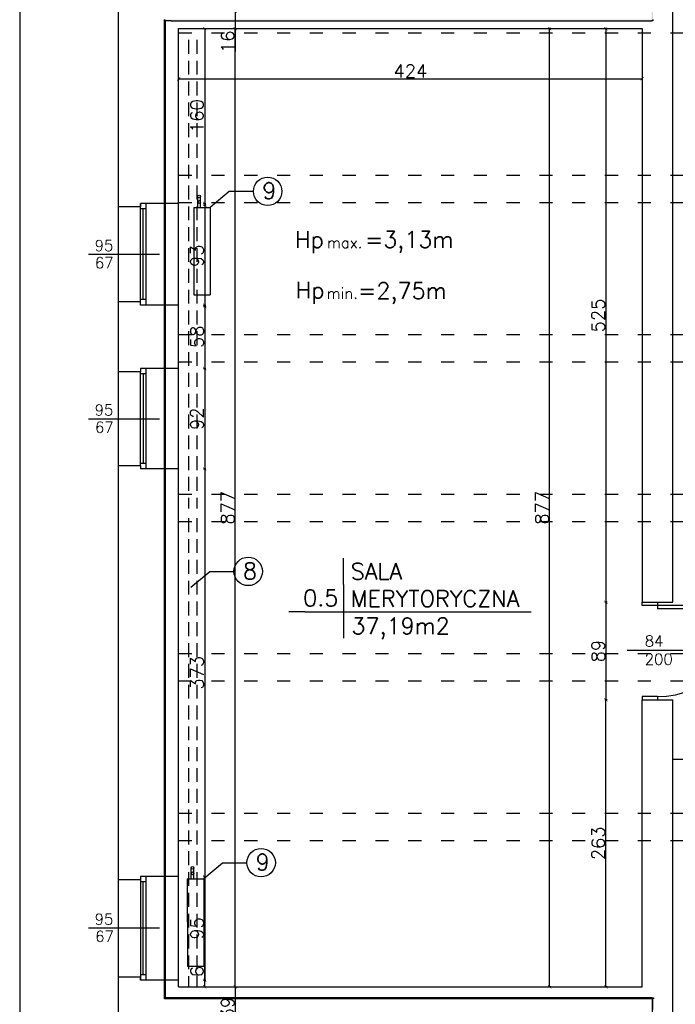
# Model space of a CAD drawing. Header units: millimetres. Extents: x -155361 to 49141, y -33787 to 6941.
# Tile 32 of 44: x -25016 to -24417, y 5269 to 6170. Entities that reach past the tile are written whole.
import ezdxf

# ---------------------------------------------------------------- set-up
doc = ezdxf.new("R2010")
doc.units = ezdxf.units.MM
doc.linetypes.add('ACAD_ISO03W100', pattern=[30, 12, -18])
doc.linetypes.add('DASHED', pattern=[19.05, 12.7, -6.35])
doc.styles.add('Opisowy', font='txt.shx')
doc.styles.get("Standard").update_dxf_attribs({"font": 'txt.shx'})
doc.dimstyles.new('ISO-25', dxfattribs={"dimtxt": 12, "dimasz": 3, "dimexe": 1, "dimexo": 1, "dimgap": 1, "dimtad": 1, "dimdec": 0, "dimtxsty": 'Opisowy', "dimblk": 'ARCHTICK', "dimcen": 2.5, "dimadec": 0, "dimazin": 0, "dimtfac": 1, "dimtdec": 0, "dimtmove": 0, "dimatfit": 3, "dimldrblk": 'ARCHTICK', "dimfxl": 1, "dimfxlon": 1, "dimarcsym": 0})

# ---------------------------------------------------------------- blocks, each defined once
blk = doc.blocks.new('_ArchTick')
at = {"color": 0, "linetype": 'ByBlock', "const_width": 0.15}
blk.add_lwpolyline([(-0.5, -0.5), (0.5, 0.5)], dxfattribs=at)
blk = doc.blocks.new('*D11155')
at = {"color": 0, "lineweight": -2}
for p, q in [((-24820.07, 6178.21), (-24818.07, 6178.21)), ((-24819.07, 6178.21), (-24819.07, 6162.21)), ((-24820.07, 6162.21), (-24818.07, 6162.21)), ((-24819.07, 6162.21), (-24819.07, 6141.21))]:
    blk.add_line(p, q, dxfattribs=at)
at = {"layer": 'Defpoints', "color": 0}
for p in [(-24869.44, 6178.21), (-24869.44, 6162.21), (-24819.07, 6162.21)]:
    blk.add_point(p, dxfattribs=at)
at = {"color": 0, "lineweight": -2, "xscale": 3, "yscale": 3, "zscale": 3}
for p, rotation in [((-24819.07, 6178.21), 90), ((-24819.07, 6162.21), -90.00000000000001)]:
    blk.add_blockref('_ArchTick', p, dxfattribs=dict(at, rotation=rotation))
at = {"color": 0, "insert": (-24826.07, 6150.21), "char_height": 12, "attachment_point": 5, "rotation": 90, "style": 'Opisowy'}
blk.add_mtext('16', dxfattribs=at)
blk = doc.blocks.new('*D11156')
at = {"color": 0, "lineweight": -2}
for p, q in [((-24848.02, 6162.21), (-24846.02, 6162.21)), ((-24847.02, 6162.21), (-24847.02, 6002.21)), ((-24848.02, 6002.21), (-24846.02, 6002.21))]:
    blk.add_line(p, q, dxfattribs=at)
at = {"layer": 'Defpoints', "color": 0}
for p in [(-24870.86, 6162.21), (-24870.86, 6002.21), (-24847.02, 6002.21)]:
    blk.add_point(p, dxfattribs=at)
at = {"color": 0, "lineweight": -2, "xscale": 3, "yscale": 3, "zscale": 3}
for p, rotation in [((-24847.02, 6162.21), 90), ((-24847.02, 6002.21), -90.00000000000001)]:
    blk.add_blockref('_ArchTick', p, dxfattribs=dict(at, rotation=rotation))
at = {"color": 0, "insert": (-24854.02, 6082.21), "char_height": 12, "attachment_point": 5, "rotation": 90, "style": 'Opisowy'}
blk.add_mtext('160', dxfattribs=at)
blk = doc.blocks.new('*D11157')
at = {"color": 0, "lineweight": -2}
for p, q in [((-24848.02, 6000.8), (-24846.02, 6000.8)), ((-24847.02, 6000.8), (-24847.02, 5907.8)), ((-24848.02, 5907.8), (-24846.02, 5907.8))]:
    blk.add_line(p, q, dxfattribs=at)
at = {"layer": 'Defpoints', "color": 0}
for p in [(-24870.86, 6000.8), (-24870.86, 5907.8), (-24847.02, 5907.8)]:
    blk.add_point(p, dxfattribs=at)
at = {"color": 0, "lineweight": -2, "xscale": 3, "yscale": 3, "zscale": 3}
for p, rotation in [((-24847.02, 6000.8), 90), ((-24847.02, 5907.8), -90.00000000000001)]:
    blk.add_blockref('_ArchTick', p, dxfattribs=dict(at, rotation=rotation))
at = {"color": 0, "insert": (-24854.02, 5954.3), "char_height": 12, "attachment_point": 5, "rotation": 90, "style": 'Opisowy'}
blk.add_mtext('93', dxfattribs=at)
blk = doc.blocks.new('*D11158')
at = {"color": 0, "lineweight": -2}
for p, q in [((-24848.02, 5909.21), (-24846.02, 5909.21)), ((-24847.02, 5909.21), (-24847.02, 5851.21)), ((-24848.02, 5851.21), (-24846.02, 5851.21))]:
    blk.add_line(p, q, dxfattribs=at)
at = {"layer": 'Defpoints', "color": 0}
for p in [(-24870.86, 5909.21), (-24870.86, 5851.21), (-24847.02, 5851.21)]:
    blk.add_point(p, dxfattribs=at)
at = {"color": 0, "lineweight": -2, "xscale": 3, "yscale": 3, "zscale": 3}
for p, rotation in [((-24847.02, 5909.21), 90), ((-24847.02, 5851.21), -90.00000000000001)]:
    blk.add_blockref('_ArchTick', p, dxfattribs=dict(at, rotation=rotation))
at = {"color": 0, "insert": (-24854.02, 5880.21), "char_height": 12, "attachment_point": 5, "rotation": 90, "style": 'Opisowy'}
blk.add_mtext('58', dxfattribs=at)
blk = doc.blocks.new('*D11159')
at = {"color": 0, "lineweight": -2}
for p, q in [((-24848.02, 5851.21), (-24846.02, 5851.21)), ((-24847.02, 5851.21), (-24847.02, 5759.21)), ((-24848.02, 5759.21), (-24846.02, 5759.21))]:
    blk.add_line(p, q, dxfattribs=at)
at = {"layer": 'Defpoints', "color": 0}
for p in [(-24870.86, 5851.21), (-24870.86, 5759.21), (-24847.02, 5759.21)]:
    blk.add_point(p, dxfattribs=at)
at = {"color": 0, "lineweight": -2, "xscale": 3, "yscale": 3, "zscale": 3}
for p, rotation in [((-24847.02, 5851.21), 90), ((-24847.02, 5759.21), -90.00000000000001)]:
    blk.add_blockref('_ArchTick', p, dxfattribs=dict(at, rotation=rotation))
at = {"color": 0, "insert": (-24854.02, 5805.21), "char_height": 12, "attachment_point": 5, "rotation": 90, "style": 'Opisowy'}
blk.add_mtext('92', dxfattribs=at)
blk = doc.blocks.new('*D11160')
at = {"color": 0, "lineweight": -2}
for p, q in [((-24848.02, 5759.21), (-24846.02, 5759.21)), ((-24847.02, 5759.21), (-24847.02, 5386.21)), ((-24848.02, 5386.21), (-24846.02, 5386.21))]:
    blk.add_line(p, q, dxfattribs=at)
at = {"layer": 'Defpoints', "color": 0}
for p in [(-24870.86, 5759.21), (-24870.86, 5386.21), (-24847.02, 5386.21)]:
    blk.add_point(p, dxfattribs=at)
at = {"color": 0, "lineweight": -2, "xscale": 3, "yscale": 3, "zscale": 3}
for p, rotation in [((-24847.02, 5759.21), 90), ((-24847.02, 5386.21), -90.00000000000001)]:
    blk.add_blockref('_ArchTick', p, dxfattribs=dict(at, rotation=rotation))
at = {"color": 0, "insert": (-24854.02, 5572.71), "char_height": 12, "attachment_point": 5, "rotation": 90, "style": 'Opisowy'}
blk.add_mtext('373', dxfattribs=at)
blk = doc.blocks.new('*D11161')
at = {"color": 0, "lineweight": -2}
for p, q in [((-24848.02, 5386.21), (-24846.02, 5386.21)), ((-24847.02, 5386.21), (-24847.02, 5291.21)), ((-24848.02, 5291.21), (-24846.02, 5291.21))]:
    blk.add_line(p, q, dxfattribs=at)
at = {"layer": 'Defpoints', "color": 0}
for p in [(-24870.86, 5386.21), (-24870.86, 5291.21), (-24847.02, 5291.21)]:
    blk.add_point(p, dxfattribs=at)
at = {"color": 0, "lineweight": -2, "xscale": 3, "yscale": 3, "zscale": 3}
for p, rotation in [((-24847.02, 5386.21), 90), ((-24847.02, 5291.21), -90.00000000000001)]:
    blk.add_blockref('_ArchTick', p, dxfattribs=dict(at, rotation=rotation))
at = {"color": 0, "insert": (-24854.02, 5338.71), "char_height": 12, "attachment_point": 5, "rotation": 90, "style": 'Opisowy'}
blk.add_mtext('95', dxfattribs=at)
blk = doc.blocks.new('*D11162')
at = {"color": 0, "lineweight": -2}
for p, q in [((-24847.02, 5291.21), (-24847.02, 5304.21)), ((-24848.02, 5291.21), (-24846.02, 5291.21)), ((-24847.02, 5285.21), (-24847.02, 5291.21)), ((-24848.02, 5285.21), (-24846.02, 5285.21))]:
    blk.add_line(p, q, dxfattribs=at)
at = {"layer": 'Defpoints', "color": 0}
for p in [(-24870.86, 5291.21), (-24847.02, 5291.21), (-24870.86, 5285.21)]:
    blk.add_point(p, dxfattribs=at)
at = {"color": 0, "lineweight": -2, "xscale": 3, "yscale": 3, "zscale": 3}
for p, rotation in [((-24847.02, 5291.21), 90), ((-24847.02, 5285.21), -90.00000000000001)]:
    blk.add_blockref('_ArchTick', p, dxfattribs=dict(at, rotation=rotation))
at = {"color": 0, "insert": (-24854.02, 5299.21), "char_height": 12, "attachment_point": 5, "rotation": 90, "style": 'Opisowy'}
blk.add_mtext('6', dxfattribs=at)
blk = doc.blocks.new('*D11163')
at = {"color": 0, "lineweight": -2}
for p, q in [((-24820.07, 5285.21), (-24818.07, 5285.21)), ((-24819.07, 5285.21), (-24819.07, 5246.21)), ((-24820.07, 5246.21), (-24818.07, 5246.21))]:
    blk.add_line(p, q, dxfattribs=at)
at = {"layer": 'Defpoints', "color": 0}
for p in [(-24873.06, 5285.21), (-24873.06, 5246.21), (-24819.07, 5246.21)]:
    blk.add_point(p, dxfattribs=at)
at = {"color": 0, "lineweight": -2, "xscale": 3, "yscale": 3, "zscale": 3}
for p, rotation in [((-24819.07, 5285.21), 90), ((-24819.07, 5246.21), -90.00000000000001)]:
    blk.add_blockref('_ArchTick', p, dxfattribs=dict(at, rotation=rotation))
at = {"color": 0, "insert": (-24826.07, 5265.71), "char_height": 12, "attachment_point": 5, "rotation": 90, "style": 'Opisowy'}
blk.add_mtext('39', dxfattribs=at)
blk = doc.blocks.new('*D11176')
at = {"color": 0, "lineweight": -2}
for p, q in [((-24820.07, 6162.21), (-24818.07, 6162.21)), ((-24819.07, 5285.21), (-24819.07, 6162.21)), ((-24820.07, 5285.21), (-24818.07, 5285.21))]:
    blk.add_line(p, q, dxfattribs=at)
at = {"layer": 'Defpoints', "color": 0}
for p in [(-24870.86, 6162.21), (-24819.07, 6162.21), (-24870.86, 5285.21)]:
    blk.add_point(p, dxfattribs=at)
at = {"color": 0, "lineweight": -2, "xscale": 3, "yscale": 3, "zscale": 3}
for p, rotation in [((-24819.07, 6162.21), 90), ((-24819.07, 5285.21), -90.00000000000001)]:
    blk.add_blockref('_ArchTick', p, dxfattribs=dict(at, rotation=rotation))
at = {"color": 0, "insert": (-24826.07, 5723.71), "char_height": 12, "attachment_point": 5, "rotation": 90, "style": 'Opisowy'}
blk.add_mtext('877', dxfattribs=at)
blk = doc.blocks.new('*D11330')
at = {"color": 0, "lineweight": -2}
for p, q in [((-24479.02, 6162.21), (-24481.02, 6162.21)), ((-24480.02, 6162.21), (-24480.02, 5637.21)), ((-24479.02, 5637.21), (-24481.02, 5637.21))]:
    blk.add_line(p, q, dxfattribs=at)
at = {"layer": 'Defpoints', "color": 0}
for p in [(-24446.86, 6162.21), (-24480.02, 5637.21), (-24446.86, 5637.21)]:
    blk.add_point(p, dxfattribs=at)
at = {"color": 0, "lineweight": -2, "xscale": 3, "yscale": 3, "zscale": 3}
for p, rotation in [((-24480.02, 6162.21), 90), ((-24480.02, 5637.21), -90.00000000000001)]:
    blk.add_blockref('_ArchTick', p, dxfattribs=dict(at, rotation=rotation))
at = {"color": 0, "insert": (-24487.02, 5899.71), "char_height": 12, "attachment_point": 5, "rotation": 90, "style": 'Opisowy'}
blk.add_mtext('525', dxfattribs=at)
blk = doc.blocks.new('*D11331')
at = {"color": 0, "lineweight": -2}
for p, q in [((-24479.02, 5637.21), (-24481.02, 5637.21)), ((-24480.02, 5637.21), (-24480.02, 5547.94)), ((-24479.02, 5547.94), (-24481.02, 5547.94))]:
    blk.add_line(p, q, dxfattribs=at)
at = {"layer": 'Defpoints', "color": 0}
for p in [(-24446.86, 5637.21), (-24480.02, 5547.94), (-24446.8, 5547.94)]:
    blk.add_point(p, dxfattribs=at)
at = {"color": 0, "lineweight": -2, "xscale": 3, "yscale": 3, "zscale": 3}
for p, rotation in [((-24480.02, 5637.21), 90), ((-24480.02, 5547.94), -90.00000000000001)]:
    blk.add_blockref('_ArchTick', p, dxfattribs=dict(at, rotation=rotation))
at = {"color": 0, "insert": (-24487.02, 5592.58), "char_height": 12, "attachment_point": 5, "rotation": 90, "style": 'Opisowy'}
blk.add_mtext('89', dxfattribs=at)
blk = doc.blocks.new('*D11332')
at = {"color": 0, "lineweight": -2}
for p, q in [((-24479.02, 5547.94), (-24481.02, 5547.94)), ((-24480.02, 5285.21), (-24480.02, 5547.94)), ((-24479.02, 5285.21), (-24481.02, 5285.21))]:
    blk.add_line(p, q, dxfattribs=at)
at = {"layer": 'Defpoints', "color": 0}
for p in [(-24480.02, 5547.94), (-24446.86, 5547.94), (-24446.86, 5285.21)]:
    blk.add_point(p, dxfattribs=at)
at = {"color": 0, "lineweight": -2, "xscale": 3, "yscale": 3, "zscale": 3}
for p, rotation in [((-24480.02, 5547.94), 90), ((-24480.02, 5285.21), -90.00000000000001)]:
    blk.add_blockref('_ArchTick', p, dxfattribs=dict(at, rotation=rotation))
at = {"color": 0, "insert": (-24487.02, 5416.58), "char_height": 12, "attachment_point": 5, "rotation": 90, "style": 'Opisowy'}
blk.add_mtext('263', dxfattribs=at)
blk = doc.blocks.new('*D11346')
at = {"color": 0, "lineweight": -2}
for p, q in [((-24530.55, 6162.21), (-24532.55, 6162.21)), ((-24531.55, 5285.21), (-24531.55, 6162.21)), ((-24530.55, 5285.21), (-24532.55, 5285.21))]:
    blk.add_line(p, q, dxfattribs=at)
at = {"layer": 'Defpoints', "color": 0}
for p in [(-24531.55, 6162.21), (-24446.86, 6162.21), (-24446.86, 5285.21)]:
    blk.add_point(p, dxfattribs=at)
at = {"color": 0, "lineweight": -2, "xscale": 3, "yscale": 3, "zscale": 3}
for p, rotation in [((-24531.55, 6162.21), 90), ((-24531.55, 5285.21), -90.00000000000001)]:
    blk.add_blockref('_ArchTick', p, dxfattribs=dict(at, rotation=rotation))
at = {"color": 0, "insert": (-24538.55, 5723.71), "char_height": 12, "attachment_point": 5, "rotation": 90, "style": 'Opisowy'}
blk.add_mtext('877', dxfattribs=at)
blk = doc.blocks.new('*D11393')
at = {"color": 0, "lineweight": -2}
for p, q in [((-24870.86, 6117.38), (-24870.86, 6115.38)), ((-24870.86, 6116.38), (-24446.86, 6116.38)), ((-24446.86, 6117.38), (-24446.86, 6115.38))]:
    blk.add_line(p, q, dxfattribs=at)
at = {"layer": 'Defpoints', "color": 0}
for p in [(-24870.86, 6162.21), (-24446.86, 6162.21), (-24446.86, 6116.38)]:
    blk.add_point(p, dxfattribs=at)
at = {"color": 0, "lineweight": -2, "xscale": 3, "yscale": 3, "zscale": 3, "rotation": 180}
blk.add_blockref('_ArchTick', (-24870.86, 6116.38), dxfattribs=at)
at = {"color": 0, "lineweight": -2, "xscale": 3, "yscale": 3, "zscale": 3}
blk.add_blockref('_ArchTick', (-24446.86, 6116.38), dxfattribs=at)
at = {"color": 0, "insert": (-24658.86, 6123.38), "char_height": 12, "attachment_point": 5, "style": 'Opisowy'}
blk.add_mtext('424', dxfattribs=at)

msp = doc.modelspace()

# ---------------------------------------------------------------- hatches: boundary and pattern name
for points in [[(-24883.78, 6170.38), (-24883.78, 6170.46), (-24877.81, 6170.46), (-24438.19, 6170.46), (-24438.19, 6183.29), (-24437.19, 6183.29), (-24437.19, 6170.46), (-24437.19, 6169.46), (-24438.19, 6169.46), (-24877.81, 6169.46), (-24883.78, 6169.46)], [(-24882.78, 6002.21), (-24882.78, 6169.46), (-24883.78, 6169.46), (-24883.78, 6002.21)], [(-24883.78, 5275.29), (-24437.58, 5275.29), (-24436.58, 5275.29), (-24436.58, 5274.29), (-24437.58, 5274.29), (-24883.78, 5274.29)], [(-24436.58, 5264.21), (-24436.58, 5274.29), (-24437.58, 5274.29), (-24437.58, 5264.21)]]:
    msp.add_hatch(color=1).paths.add_polyline_path(points)
h = msp.add_hatch(color=1)
h.paths.add_polyline_path([(-24883.78, 5909.21), (-24882.78, 5909.21), (-24882.78, 6002.21), (-24883.78, 6002.21)])
h.paths.add_polyline_path([(-24883.78, 5759.21), (-24882.78, 5759.21), (-24882.78, 5851.21), (-24883.78, 5851.21)])
h.paths.add_polyline_path([(-24883.78, 5851.21), (-24882.78, 5851.21), (-24882.78, 5909.21), (-24883.78, 5909.21)])
h = msp.add_hatch(color=1)
h.paths.add_polyline_path([(-24883.78, 5590.21), (-24882.78, 5590.21), (-24882.78, 5711.21), (-24883.78, 5711.21)])
h.paths.add_polyline_path([(-24883.78, 5444.21), (-24882.78, 5444.21), (-24882.78, 5565.21), (-24883.78, 5565.21)])
h.paths.add_polyline_path([(-24883.78, 5291.21), (-24882.78, 5291.21), (-24882.78, 5386.21), (-24883.78, 5386.21)])
h.paths.add_polyline_path([(-24882.78, 5386.21), (-24882.78, 5419.21), (-24883.78, 5419.21), (-24883.78, 5386.21)])
h.paths.add_polyline_path([(-24883.78, 5736.21), (-24882.78, 5736.21), (-24882.78, 5711.21), (-24883.78, 5711.21)])
h.paths.add_polyline_path([(-24883.78, 5565.21), (-24882.78, 5565.21), (-24882.78, 5590.21), (-24883.78, 5590.21)])
h.paths.add_polyline_path([(-24883.78, 5419.21), (-24882.78, 5419.21), (-24882.78, 5444.21), (-24883.78, 5444.21)])
h.paths.add_polyline_path([(-24883.78, 5736.21), (-24882.78, 5736.21), (-24882.78, 5759.21), (-24883.78, 5759.21)])
h.paths.add_polyline_path([(-24883.78, 5275.29), (-24882.78, 5275.29), (-24882.78, 5291.21), (-24883.78, 5291.21)])

# ---------------------------------------------------------------- linework, layer by layer
for p, q in [((-25016.26, 6928.09), (-25016.26, 4367.3)), ((-24925.86, 5311.08), (-24925.86, 6875.45)), ((-24418.86, 5637.21), (-24418.86, 6331.21)), ((-24870.86, 6002.21), (-24870.86, 6162.21)), ((-24870.86, 6162.21), (-24446.86, 6162.21)), ((-24446.86, 6162.21), (-24446.86, 5637.21)), ((-24870.86, 6028.21), (-24870.86, 6149.21)), ((-24824.61, 6013.03), (-24841.96, 5998.49)), ((-24802.43, 6013.03), (-24824.61, 6013.03)), ((-24905.86, 6002.21), (-24905.86, 5999.21)), ((-24900.86, 6002.21), (-24905.86, 6002.21)), ((-24905.86, 5912.21), (-24905.86, 6002.21)), ((-24870.86, 6002.21), (-24900.86, 6002.21)), ((-24900.86, 6002.21), (-24900.86, 5909.21)), ((-24870.86, 5909.21), (-24870.86, 6002.21)), ((-24853.39, 5998.49), (-24853.37, 6008.67)), ((-24851.02, 5998.49), (-24850.99, 6008.67)), ((-24905.86, 5999.21), (-24925.86, 5999.21)), ((-24900.86, 5997.21), (-24905.86, 5997.21)), ((-24903.36, 5914.21), (-24903.36, 5997.21)), ((-24856.96, 5998.49), (-24841.96, 5998.49)), ((-24856.96, 5998.49), (-24856.9, 5918.49)), ((-24841.96, 5998.49), (-24841.9, 5918.49)), ((-24953.33, 5955.71), (-24888.34, 5955.71)), ((-24905.86, 5912.21), (-24925.86, 5912.21)), ((-24900.86, 5914.21), (-24905.86, 5914.21)), ((-24905.86, 5909.21), (-24905.86, 5912.21)), ((-24856.9, 5918.49), (-24841.9, 5918.49)), ((-24900.86, 5909.21), (-24905.86, 5909.21)), ((-24870.86, 5909.21), (-24900.86, 5909.21)), ((-24870.86, 5851.21), (-24870.86, 5909.21)), ((-24905.86, 5851.21), (-24905.86, 5848.21)), ((-24900.86, 5851.21), (-24905.86, 5851.21)), ((-24870.86, 5851.21), (-24900.86, 5851.21)), ((-24900.86, 5851.21), (-24900.86, 5759.21)), ((-24870.86, 5759.21), (-24870.86, 5851.21)), ((-24905.86, 5848.21), (-24925.86, 5848.21)), ((-24905.86, 5762.21), (-24905.86, 5848.21)), ((-24900.86, 5846.21), (-24905.86, 5846.21)), ((-24903.36, 5846.21), (-24903.36, 5764.21)), ((-24953.33, 5805.21), (-24888.34, 5805.21)), ((-24905.86, 5762.21), (-24925.86, 5762.21)), ((-24900.86, 5764.21), (-24905.86, 5764.21)), ((-24905.86, 5762.21), (-24905.86, 5759.21)), ((-24900.86, 5759.21), (-24905.86, 5759.21)), ((-24870.86, 5759.21), (-24900.86, 5759.21)), ((-24870.86, 5386.21), (-24870.86, 5759.21)), ((-24720.06, 5653.62), (-24720.06, 5677.57)), ((-24842.43, 5665.18), (-24859.78, 5650.64)), ((-24820.25, 5665.18), (-24842.43, 5665.18)), ((-24720.06, 5653.62), (-24720.06, 5604.25)), ((-24446.86, 5637.21), (-24418.86, 5637.21)), ((-24446.86, 5634.21), (-24446.86, 5637.21)), ((-24432.93, 5634.21), (-24446.86, 5634.21)), ((-24432.93, 5637.21), (-24432.93, 5634.21)), ((-24349.66, 5634.21), (-24432.93, 5634.21)), ((-24432.93, 5634.21), (-24432.93, 5631.21)), ((-24755.01, 5628.58), (-24770.12, 5628.58)), ((-24755.01, 5628.58), (-24592.21, 5628.58)), ((-24592.21, 5628.58), (-24548.35, 5628.58)), ((-24349.66, 5631.21), (-24432.93, 5631.21)), ((-24460.71, 5593.39), (-24409.28, 5593.39)), ((-24432.93, 5550.94), (-24446.86, 5550.94)), ((-24446.86, 5550.94), (-24446.86, 5547.94)), ((-24446.86, 5547.94), (-24418.86, 5547.94)), ((-24446.86, 5285.21), (-24446.86, 5547.94)), ((-24432.93, 5550.94), (-24432.93, 5547.94)), ((-24418.86, 5228.94), (-24418.86, 5547.94)), ((-24403.95, 5493.32), (-24419.06, 5493.32)), ((-24830.61, 5398.56), (-24847.97, 5384.03)), ((-24808.43, 5398.56), (-24830.61, 5398.56)), ((-24859.4, 5384.03), (-24859.37, 5394.2)), ((-24857.02, 5384.03), (-24856.99, 5394.2)), ((-24905.86, 5383.21), (-24925.86, 5383.21)), ((-24905.86, 5386.21), (-24905.86, 5383.21)), ((-24900.86, 5386.21), (-24905.86, 5386.21)), ((-24905.86, 5385.21), (-24905.86, 5291.21)), ((-24900.86, 5381.21), (-24905.86, 5381.21)), ((-24903.36, 5297.21), (-24903.36, 5381.21)), ((-24870.86, 5386.21), (-24900.86, 5386.21)), ((-24900.86, 5386.21), (-24900.86, 5292.21)), ((-24870.86, 5291.21), (-24870.86, 5386.21)), ((-24862.97, 5384.03), (-24847.97, 5384.03)), ((-24862.97, 5384.03), (-24862.91, 5304.03)), ((-24847.97, 5384.03), (-24847.91, 5304.03)), ((-24953.33, 5339.21), (-24888.34, 5339.21)), ((-24925.86, 5217.21), (-24925.86, 5311.08)), ((-24862.91, 5304.03), (-24847.91, 5304.03)), ((-24905.86, 5294.21), (-24925.86, 5294.21)), ((-24900.86, 5296.21), (-24905.86, 5296.21)), ((-24905.86, 5291.21), (-24905.86, 5294.21)), ((-24900.86, 5291.21), (-24905.86, 5291.21)), ((-24903.36, 5297.21), (-24903.36, 5296.21)), ((-24900.86, 5292.21), (-24900.86, 5291.21)), ((-24870.86, 5291.21), (-24900.86, 5291.21)), ((-24870.86, 5285.21), (-24870.86, 5291.21)), ((-24870.86, 5285.21), (-24446.86, 5285.21))]:
    msp.add_line(p, q)
at = {"color": 1}
for p, q in [((-24883.78, 6170.38), (-24883.78, 6170.46)), ((-24883.78, 5274.29), (-24883.78, 6170.38)), ((-24877.81, 6169.46), (-24883.78, 6169.46)), ((-24882.78, 5274.29), (-24882.78, 6170.38)), ((-24877.81, 6169.46), (-24438.19, 6169.46)), ((-24437.19, 6169.46), (-24438.19, 6169.46)), ((-24437.19, 6170.46), (-24437.19, 6169.46)), ((-24437.58, 5275.29), (-24883.78, 5275.29)), ((-24437.58, 5274.29), (-24883.78, 5274.29)), ((-24437.58, 5275.29), (-24436.58, 5275.29)), ((-24437.58, 5274.29), (-24437.58, 5141.21)), ((-24436.58, 5275.29), (-24436.58, 5274.29))]:
    msp.add_line(p, q, dxfattribs=at)
at = {"linetype": 'ACAD_ISO03W100'}
for p, q in [((-24870.86, 6158.29), (-24010.86, 6158.29)), ((-24870.86, 6028.21), (-24010.86, 6028.21)), ((-24870.86, 6003.21), (-24010.86, 6003.21)), ((-24870.86, 5882.21), (-24010.86, 5882.21)), ((-24870.86, 5857.21), (-24010.86, 5857.21)), ((-24870.86, 5736.21), (-24010.86, 5736.21)), ((-24870.86, 5711.21), (-24010.86, 5711.21)), ((-24870.86, 5590.21), (-24010.86, 5590.21)), ((-24870.86, 5565.21), (-24010.86, 5565.21)), ((-24870.86, 5444.21), (-24010.86, 5444.21)), ((-24870.86, 5419.21), (-24010.86, 5419.21))]:
    msp.add_line(p, q, dxfattribs=at)
at = {"linetype": 'DASHED'}
for p, q in [((-24861.77, 6151.92), (-24861.77, 5722.92)), ((-24854.11, 6151.92), (-24854.11, 5722.92)), ((-24861.77, 5714.11), (-24861.77, 5285.11)), ((-24854.11, 5714.11), (-24854.11, 5285.11))]:
    msp.add_line(p, q, dxfattribs=at)
for centre, radius in [((-24789.41, 6013.32), 13.02), ((-24852.24, 6008.6), 1.25), ((-24852.24, 6003.59), 1.25), ((-24807.23, 5665.47), 13.02), ((-24795.42, 5398.86), 13.02), ((-24858.24, 5394.14), 1.25), ((-24858.24, 5389.13), 1.25)]:
    msp.add_circle(centre, radius)
msp.add_arc((-24432.86, 5634.2), 83.26, 270, 357.94415)

# ---------------------------------------------------------------- texts
at = {"attachment_point": 1}
for s, insert, char_height, width in [('9', (-24794.42, 6021.34), 15, 10.8995), ('Hp', (-24764.31, 5976.73), 15, 5.8907), ('=3,13m', (-24700.42, 5976.73), 15, 0.9063), ('95', (-24947.74, 5968.68), 10, 2.6635), ('max.', (-24735.31, 5971.29), 10, 7.2501), ('67', (-24947.49, 5952.93), 10, 40.9935), ('Hp', (-24763.65, 5930.42), 15, 4.5313), ('=2,75m', (-24706.63, 5929.86), 15, 1.3594), ('min.', (-24735.56, 5924.99), 10, 5.4376), ('95', (-24947.74, 5818.18), 10, 2.6635), ('67', (-24947.38, 5802.43), 10, 40.9935), ('8', (-24812.07, 5673.33), 15, 2.3221), ('0.5', (-24756.95, 5648.67), 15, 7.382), ('37,19m2', (-24712.83, 5623.12), 15, 1.2357), ('84\\P200', (-24444.53, 5606.74), 10, 13.9887), ('9', (-24800.42, 5406.87), 15, 10.8995), ('95', (-24947.74, 5352.18), 10, 2.6635), ('67', (-24947.25, 5336.43), 10, 40.9935)]:
    msp.add_mtext(s, dxfattribs=dict(at, insert=insert, char_height=char_height, width=width))
at = {"insert": (-24713.44, 5673.09), "char_height": 15, "attachment_point": 1}
msp.add_mtext('SALA \\PMERYTORYCZNA', dxfattribs=at)

# ---------------------------------------------------------------- dimensions: what is measured, and where the dimension line sits
for base, p1, p2, picture, middle in [((-24819.07, 6162.21), (-24869.44, 6178.21), (-24869.44, 6162.21), '*D11155', (-24826.07, 6150.21)), ((-24847.02, 6002.21), (-24870.86, 6162.21), (-24870.86, 6002.21), '*D11156', (-24854.02, 6082.21)), ((-24819.07, 6162.21), (-24870.86, 5285.21), (-24870.86, 6162.21), '*D11176', (-24826.07, 5723.71)), ((-24531.55, 6162.21), (-24446.86, 5285.21), (-24446.86, 6162.21), '*D11346', (-24538.55, 5723.71)), ((-24480.02, 5637.21), (-24446.86, 6162.21), (-24446.86, 5637.21), '*D11330', (-24487.02, 5899.71)), ((-24847.02, 5907.8), (-24870.86, 6000.8), (-24870.86, 5907.8), '*D11157', (-24854.02, 5954.3)), ((-24847.02, 5851.21), (-24870.86, 5909.21), (-24870.86, 5851.21), '*D11158', (-24854.02, 5880.21)), ((-24847.02, 5759.21), (-24870.86, 5851.21), (-24870.86, 5759.21), '*D11159', (-24854.02, 5805.21)), ((-24847.02, 5386.21), (-24870.86, 5759.21), (-24870.86, 5386.21), '*D11160', (-24854.02, 5572.71)), ((-24480.02, 5547.94), (-24446.86, 5637.21), (-24446.8, 5547.94), '*D11331', (-24487.02, 5592.58)), ((-24480.02, 5547.94), (-24446.86, 5285.21), (-24446.86, 5547.94), '*D11332', (-24487.02, 5416.58)), ((-24847.02, 5291.21), (-24870.86, 5386.21), (-24870.86, 5291.21), '*D11161', (-24854.02, 5338.71)), ((-24847.02, 5291.21), (-24870.86, 5285.21), (-24870.86, 5291.21), '*D11162', (-24854.02, 5299.21)), ((-24819.07, 5246.21), (-24873.06, 5285.21), (-24873.06, 5246.21), '*D11163', (-24826.07, 5265.71))]:
    dim = msp.add_linear_dim(base=base, p1=p1, p2=p2, angle=90, dimstyle='ISO-25', override={"dimzin": 1})
    dim.commit()
    dim.dimension.update_dxf_attribs({"geometry": picture, "text_midpoint": middle})
dim = msp.add_linear_dim(base=(-24446.86, 6116.38), p1=(-24870.86, 6162.21), p2=(-24446.86, 6162.21), dimstyle='ISO-25', override={"dimzin": 1})
dim.commit()
dim.dimension.update_dxf_attribs({"geometry": '*D11393', "text_midpoint": (-24658.86, 6123.38)})

doc.saveas('drawing.dxf')
